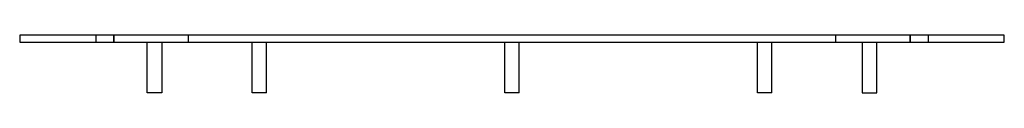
# Model space of a CAD drawing. Header units: millimetres. Extents: x -272 to 272, y -32 to 0.
import ezdxf

# ---------------------------------------------------------------- set-up
doc = ezdxf.new("R2010")
doc.units = ezdxf.units.MM
doc.layers.add('HIDDEN', color=7, linetype='Continuous')
doc.layers.add('THICK', color=7, linetype='Continuous')

msp = doc.modelspace()

# ---------------------------------------------------------------- linework, layer by layer
at = {"layer": 'HIDDEN'}
for p, q in [((-272, 0), (-272, 0)), ((-230, 0), (-230, -4)), ((-230, 0), (-230, -4)), ((-220, -4), (-220, 0)), ((-220, 0), (-220, -4)), ((-179, 0), (-179, -4)), ((179, -4), (179, 0)), ((220, -4), (220, 0)), ((220, 0), (220, -4)), ((230, 0), (230, -4)), ((230, 0), (230, -4)), ((272, 0), (272, 0)), ((-272, -4), (-272, -4)), ((272, -4), (272, -4))]:
    msp.add_line(p, q, dxfattribs=at)
at = {"layer": 'THICK'}
for p, q in [((-272, 0), (-272, -4)), ((272, 0), (-272, 0)), ((272, -4), (272, 0)), ((-272, -4), (272, -4)), ((-201.5, -32), (-201.5, -4)), ((-193.5, -4), (-193.5, -32)), ((-143.65, -32), (-143.65, -4)), ((-135.65, -32), (-135.65, -4)), ((-4, -32), (-4, -4)), ((4, -32), (4, -4)), ((135.65, -32), (135.65, -4)), ((143.65, -32), (143.65, -4)), ((193.5, -4), (193.5, -32)), ((201.5, -32), (201.5, -4)), ((-193.5, -32), (-201.5, -32)), ((-142.48, -32), (-143.65, -32)), ((-135.65, -32), (-142.48, -32)), ((0, -32), (-4, -32)), ((4, -32), (0, -32)), ((142.48, -32), (135.65, -32)), ((143.65, -32), (142.48, -32)), ((193.5, -32), (201.5, -32))]:
    msp.add_line(p, q, dxfattribs=at)

doc.saveas('drawing.dxf')
